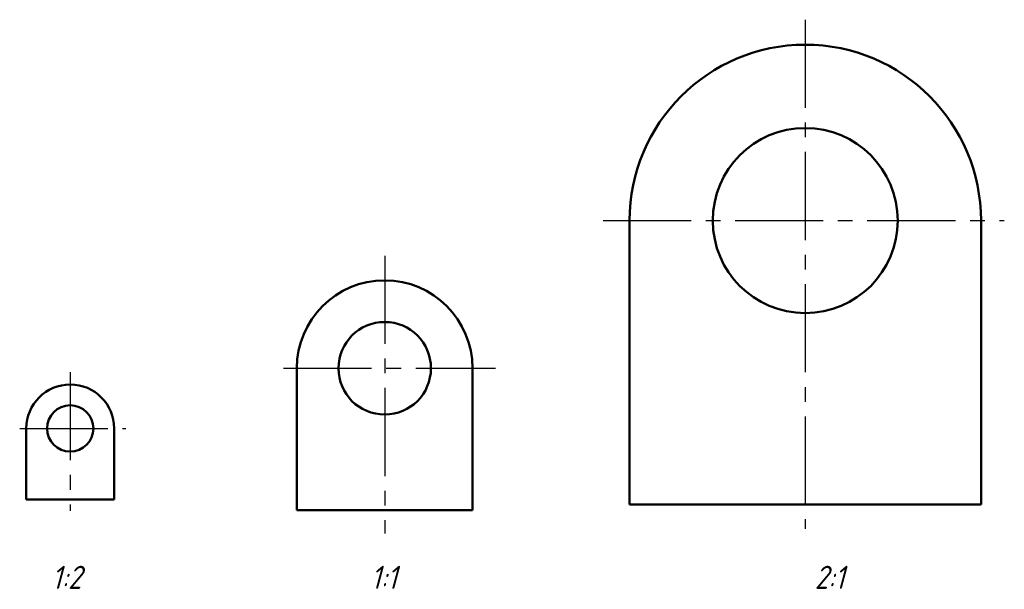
# Model space of a CAD drawing. Header units: millimetres. Extents: x 60 to 273, y 115 to 238.
import ezdxf

# ---------------------------------------------------------------- set-up
doc = ezdxf.new("R2010")
doc.units = ezdxf.units.MM
doc.linetypes.add('CENTER2', pattern=[28.575, 19.05, -3.175, 3.175, -3.175])
doc.layers.add('定位线', color=7, linetype='CENTER2')
doc.layers.add('尺寸层', color=7, linetype='Continuous')
doc.layers.add('粗实线层', color=1, linetype='Continuous', lineweight=50)
doc.styles.add('工程字体', font='gbeitc.shx', dxfattribs={"bigfont": 'gbcbig.shx'})

msp = doc.modelspace()

# ---------------------------------------------------------------- linework, layer by layer
at = {"layer": '定位线', "color": 7}
for p, q in [((229.96, 238), (229.96, 128)), ((186.22, 194.59), (273, 194.59)), ((139, 187), (139, 127)), ((71, 161.84), (71, 131.84)), ((117.13, 162.67), (163, 162.67)), ((60.06, 149.67), (83, 149.67))]:
    msp.add_line(p, q, dxfattribs=at)
at = {"layer": '粗实线层', "color": 7}
for p, q in [((191.96, 194.59), (191.96, 133.24)), ((267.96, 133.24), (267.96, 194.59)), ((120, 162.67), (120, 132)), ((158, 132), (158, 162.67)), ((61.5, 149.67), (61.5, 134.34)), ((80.5, 134.34), (80.5, 149.67)), ((61.5, 134.34), (80.5, 134.34)), ((191.96, 133.24), (267.96, 133.24)), ((120, 132), (158, 132))]:
    msp.add_line(p, q, dxfattribs=at)
for centre, radius in [((229.96, 194.59), 20), ((139, 162.67), 10), ((71, 149.67), 5)]:
    msp.add_circle(centre, radius, dxfattribs=at)
for centre, radius in [((229.96, 194.59), 38), ((139, 162.67), 19), ((71, 149.67), 9.5)]:
    msp.add_arc(centre, radius, 0, 180, dxfattribs=at)

# ---------------------------------------------------------------- texts
at = {"layer": '尺寸层', "color": 7, "style": '工程字体'}
for s, p in [('1:2', (67, 115)), ('1:1', (136, 115)), ('2:1', (232, 115))]:
    msp.add_text(s, height=5, dxfattribs=at).set_placement(p)

doc.saveas('drawing.dxf')
